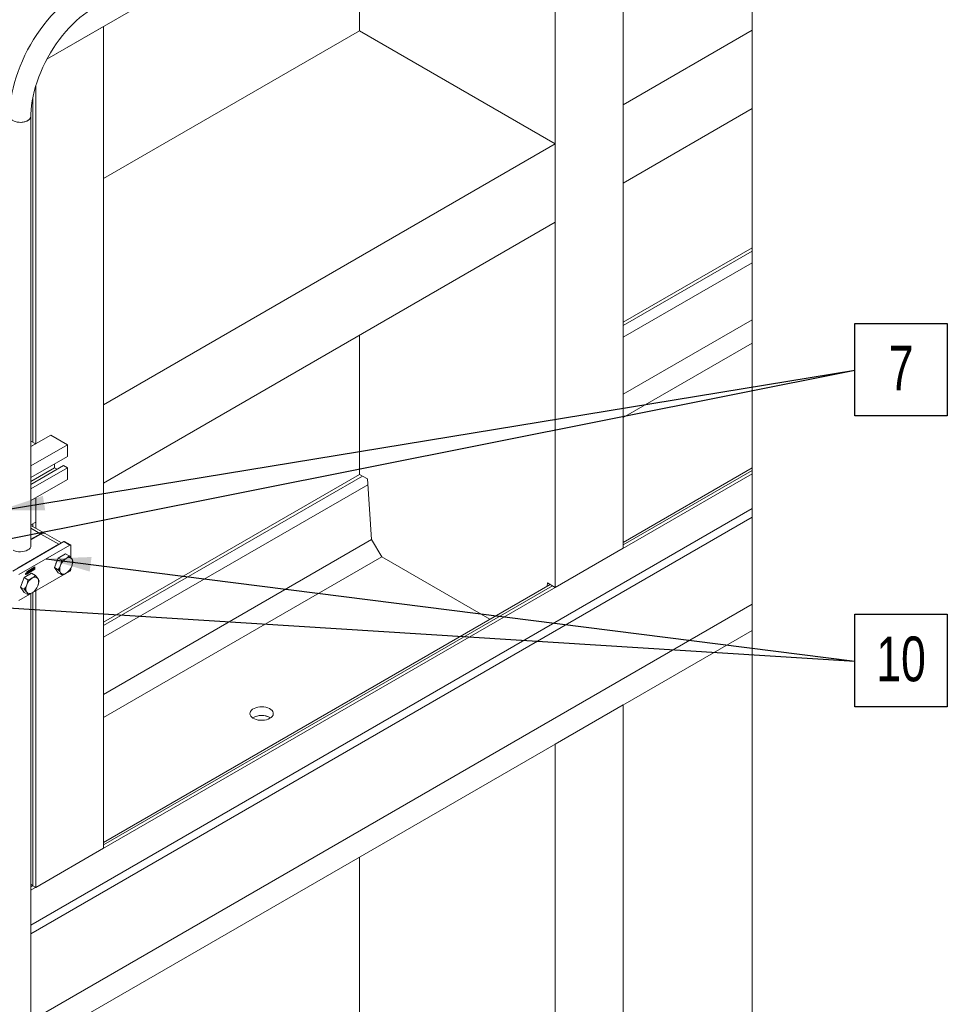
# Model space of a CAD drawing. Header units: millimetres. Extents: x 450 to 25135, y 150 to 17673.
# Tile 51 of 256: x 4358 to 6536, y 4143 to 6454. Entities that reach past the tile are written whole.
import ezdxf

# ---------------------------------------------------------------- set-up
doc = ezdxf.new("R2010")
doc.units = ezdxf.units.MM
doc.linetypes.add('SLD-Continua', pattern=[0])
doc.layers.add('COTAS', color=1, linetype='SLD-Continua')
doc.layers.add('OCULTA', color=8, linetype='SLD-Continua')
doc.styles.add('SLDTEXTSTYLE6', font='ARIALN.TTF', dxfattribs={"width": 0.87})
doc.styles.get("Standard").update_dxf_attribs({"font": 'ARIALN.TTF'})
doc.dimstyles.new('SLDDIMSTYLE0', dxfattribs={"dimtxt": 0.18, "dimasz": 105, "dimexe": 0, "dimexo": 0.0625, "dimgap": 0, "dimtad": 0, "dimtih": 1, "dimtoh": 1, "dimdec": 0, "dimrnd": 1e-09, "dimzin": 0, "dimdsep": 46, "dimtxsty": 'Standard', "dimsah": 1, "dimcen": 0.09, "dimadec": 0, "dimazin": 0, "dimtfac": 105, "dimtdec": 0, "dimtofl": 0, "dimtmove": 0, "dimatfit": 3, "dimfxl": 1, "dimfrac": 2, "dimtolj": 1, "dimtzin": 0, "dimarcsym": 0})

# ---------------------------------------------------------------- blocks, each defined once
blk = doc.blocks.new('SW_NOTE_0_36')
at = {"layer": 'COTAS', "color": 0, "ltscale": 30}
for p, q in [((0, -107.2), (0, 109.8)), ((0, 109.8), (217, 109.8)), ((217, 109.8), (217, -107.2)), ((217, -107.2), (0, -107.2))]:
    blk.add_line(p, q, dxfattribs=at)
at = {"layer": 'COTAS', "color": 0, "ltscale": 30, "insert": (108.4, 57.6), "char_height": 105, "attachment_point": 2, "style": 'SLDTEXTSTYLE6'}
blk.add_mtext('10', dxfattribs=at)
blk = doc.blocks.new('SW_NOTE_0_37')
at = {"layer": 'COTAS', "color": 0, "ltscale": 30}
for p, q in [((0, -107.2), (0, 109.8)), ((0, 109.8), (217, 109.8)), ((217, 109.8), (217, -107.2)), ((217, -107.2), (0, -107.2))]:
    blk.add_line(p, q, dxfattribs=at)
at = {"layer": 'COTAS', "color": 0, "ltscale": 30, "insert": (108.4, 57.6), "char_height": 105, "attachment_point": 2, "style": 'SLDTEXTSTYLE6'}
blk.add_mtext('7', dxfattribs=at)

msp = doc.modelspace()

# ---------------------------------------------------------------- linework, layer by layer
at = {"color": 7, "linetype": 'SLD-Continua', "lineweight": 18, "ltscale": 30}
for p, q in [((4384.3, 5219.2), (4384.3, 6227.1)), ((4384.3, 2565.4), (4384.3, 5106.6))]:
    msp.add_line(p, q, dxfattribs=at)
at = {"color": 7, "linetype": 'SLD-Continua', "lineweight": 18, "ltscale": 30, "flags": 128}
for points in [[(3070.1, 7830.7), (2695.1, 7830.7), (2695.1, 7525.3), (2695.1, 7428.9), (2695.1, 7266.5), (2695.1, 7227.8), (2695.1, 7043), (2695.1, 6932.7), (2695.1, 6903.3), (2695.1, 6692.9), (2695.1, 6662.8), (2695.1, 6652.6), (2695.1, 6346.4), (2695.1, 6160.5), (2695.1, 5956.3), (2695.1, 5955.6), (2695.1, 5897.9), (2695.1, 5841.3), (2695.1, 5783.6), (2695.1, 5779.2), (2695.1, 5692.6), (2695.1, 5640.4), (2695.1, 5553.8), (2695.1, 5508.9), (2695.1, 5456.7), (2695.1, 5370.1), (2695.1, 5364.3), (2695.1, 5007), (2695.1, 4476.4), (2695.1, 4292.6), (2695.1, 3965.9), (2695.1, 3957.9), (2695.1, 3930.5), (2695.1, 3796.7), (2695.1, 3741.9), (2695.1, 3449.2), (2695.1, 3443.3), (2695.1, 3435.3), (2695.1, 3353.6), (2695.1, 3333.2), (2695.1, 3129.1), (2695.1, 3067.8), (2695.1, 2083.8), (2695.1, 2075.8), (2695.1, 2048.4), (2695.1, 1914.6), (2695.1, 1892), (2750.9, 1892), (2928, 1892), (3246.5, 1892), (3405.6, 1892), (3490.8, 1892), (3589.8, 1892), (3688.1, 1892), (3760.7, 1892), (3786.9, 1892), (3837.4, 1892), (3868.2, 1892), (3879.4, 1892), (4179.9, 1892), (4215.2, 1892), (4383.5, 1892), (4388.6, 1892), (4395.6, 1892), (4554.7, 1892), (5155.7, 1892), (5615.3, 1892), (5774.4, 1892), (6077.4, 1892), (6077.4, 3385.2), (6077.4, 3569), (6077.4, 4099.6), (6077.4, 5020.4), (6077.4, 5081.6), (6077.4, 5285.7), (6077.4, 5306.1), (6077.4, 5387.8), (6077.4, 5395.8), (6077.4, 5401.8), (6077.4, 5694.5), (6077.4, 5749.3), (6077.4, 5883), (6077.4, 5910.4), (6077.4, 5918.5), (6077.4, 6245.2), (6077.4, 6428.9), (6077.4, 6959.6), (6077.4, 7316.9), (6077.4, 7373.8), (6077.4, 7431.5), (6077.4, 7488.1), (6077.4, 7506.3), (6077.4, 7592.9), (6077.4, 7597.8), (6077.4, 7645.1), (6077.4, 7731.7), (6077.4, 7736.1), (6077.4, 7793.9), (6077.4, 7830.7), (6043.2, 7830.7), (5943.2, 7830.7), (5941.9, 7830.7), (5588.3, 7830.7), (5266.3, 7830.7), (4735.9, 7830.7), (4718.2, 7830.7), (4524.9, 7830.7), (4419.5, 7830.7), (4368.8, 7830.7), (4301.6, 7830.7), (3886.1, 7830.7), (3695.2, 7830.7), (3391.1, 7830.7), (3316.9, 7830.7), (3211.5, 7830.7), (3175.5, 7830.7), (3070.1, 7830.7)], [(4505.9, 6524.3), (4500.4, 6521.1), (4490.1, 6514.4), (4479.9, 6507.1), (4469.9, 6499.2), (4460, 6490.8), (4450.4, 6481.8), (4440.9, 6472.4), (4431.8, 6462.4), (4422.8, 6452.1), (4414.2, 6441.3), (4406, 6430.1), (4398, 6418.6), (4390.5, 6406.8), (4383.3, 6394.8), (4376.6, 6382.5), (4370.3, 6370), (4364.4, 6357.3), (4359, 6344.6), (4354.1, 6331.7), (4349.7, 6318.8), (4345.8, 6305.9), (4342.5, 6293), (4339.7, 6280.2), (4337.5, 6267.5), (4335.9, 6254.9), (4334.8, 6242.4), (4334.3, 6230.2), (4334.3, 6227.1)], [(4384.3, 6227.1), (4384.4, 6232.2), (4384.9, 6242.3), (4385.9, 6252.6), (4387.5, 6263.3), (4389.5, 6274.2), (4392.1, 6285.3), (4395.2, 6296.6), (4398.8, 6307.9), (4402.8, 6319.3), (4407.4, 6330.7), (4412.4, 6342.1), (4417.8, 6353.4), (4423.7, 6364.5), (4429.9, 6375.5), (4436.6, 6386.2), (4443.5, 6396.6), (4450.8, 6406.7), (4458.3, 6416.5), (4466.1, 6425.8), (4474.1, 6434.7), (4482.3, 6443.1), (4490.6, 6451.1), (4499, 6458.5), (4507.5, 6465.3), (4516, 6471.5), (4524.4, 6477.1), (4530.9, 6481)], [(4384.3, 6227.1), (4384, 6224.7), (4382.7, 6222.1), (4380.7, 6219.6), (4377.8, 6217.4), (4374.3, 6215.6), (4370.2, 6214.1), (4365.8, 6213.2), (4361.1, 6212.7), (4356.3, 6212.8), (4351.7, 6213.4), (4347.3, 6214.5), (4343.4, 6216), (4340, 6217.9), (4337.4, 6220.2), (4335.5, 6222.7), (4334.5, 6225.4), (4334.3, 6227.1)], [(4341.6, 6216.9), (4345.3, 6215.2), (4349.5, 6213.9), (4354, 6213), (4358.7, 6212.7), (4363.5, 6212.9), (4368.1, 6213.6), (4372.3, 6214.8), (4376.1, 6216.4), (4379.3, 6218.5), (4381.8, 6220.8), (4383.5, 6223.4), (4384.3, 6226.1), (4384.3, 6227.1)]]:
    msp.add_lwpolyline(points, dxfattribs=at)
at = {"layer": 'COTAS', "linetype": 'SLD-Continua', "lineweight": 18, "ltscale": 30}
for p, q in [((4430.9, 5478.4), (4384.3, 5451.5)), ((4430.9, 5478.4), (4469.8, 5456)), ((4469.8, 5456), (4384.3, 5406.6)), ((4469.8, 5428.4), (4469.8, 5456)), ((4469.8, 5428.4), (4384.3, 5379.1)), ((4439.8, 5411.1), (4439.8, 5401.9)), ((4461, 5407), (4384.3, 5362.7)), ((4439.8, 5401.9), (4384.3, 5369.9)), ((4469.8, 5401.9), (4384.3, 5352.5)), ((4439.8, 5401.9), (4445.9, 5398.3)), ((4461, 5407), (4469.8, 5401.9)), ((4469.8, 5374.3), (4469.8, 5401.9)), ((4469.8, 5374.3), (4384.3, 5325)), ((4416.5, 5248.1), (4384.3, 5266.6)), ((4384.3, 5259.9), (4406.5, 5247.1)), ((4384.3, 5234.2), (4406.5, 5247.1)), ((4407.6, 5246.5), (4384.3, 5233)), ((4449.5, 5222.3), (4407.6, 5246.5)), ((4455.8, 5225.4), (4417.6, 5247.4)), ((4461.7, 5228.8), (4341.8, 5159.6)), ((4475.8, 5220.6), (4461.7, 5228.8)), ((4477.2, 5220.8), (4463, 5228.9)), ((4449.5, 5222.3), (4354, 5167.2)), ((4475.8, 5220.6), (4356, 5151.4)), ((4465.4, 5200.1), (4448, 5190.1)), ((4465.4, 5200.1), (4474.3, 5195)), ((4477.8, 5219.5), (4477.8, 5190.9)), ((4448, 5190.1), (4439.4, 5167.8)), ((4448, 5190.1), (4457, 5185)), ((4483, 5182.6), (4482, 5180.5)), ((4475.8, 5159.4), (4356, 5090.2)), ((4385.8, 5154.2), (4368.5, 5144.2)), ((4372.1, 5153.6), (4372.4, 5153.8)), ((4372.5, 5153.2), (4372.1, 5153.6)), ((4372.3, 5153.7), (4372.4, 5153.5)), ((4372.4, 5153.4), (4372.3, 5153.4)), ((4372.4, 5153.8), (4372.8, 5153.3)), ((4372.4, 5153.5), (4372.8, 5153.3)), ((4372.4, 5153.4), (4372.4, 5153.4)), ((4372.4, 5153.4), (4372.7, 5153.2)), ((4372.4, 5153.4), (4372.8, 5153.2)), ((4372.9, 5154.4), (4372.7, 5154.5)), ((4372.8, 5153.9), (4373, 5154.1)), ((4372.8, 5153.3), (4372.8, 5153.9)), ((4373.3, 5154.2), (4372.9, 5154.4)), ((4373, 5154.1), (4373, 5152.6)), ((4373.5, 5154), (4373.8, 5153.8)), ((4374.3, 5158), (4393.8, 5169.2)), ((4374.3, 5153), (4393.4, 5164)), ((4393.8, 5163.8), (4374.3, 5152.6)), ((4374.3, 5152.6), (4374.3, 5158)), ((4388.5, 5166), (4374.4, 5157.9)), ((4374.4, 5157.9), (4374.4, 5153.6)), ((4374.4, 5157.9), (4374.8, 5157.7)), ((4374.8, 5153.4), (4374.4, 5153.6)), ((4388.8, 5165.8), (4374.8, 5157.7)), ((4374.8, 5153.4), (4388.8, 5161.5)), ((4374.8, 5157.7), (4374.8, 5153.4)), ((4375.1, 5156.9), (4376.5, 5157.7)), ((4376.1, 5157.4), (4375.1, 5156.8)), ((4376.5, 5157.2), (4375.1, 5156.4)), ((4375.1, 5156.4), (4375.1, 5156.9)), ((4376.7, 5156.9), (4375.1, 5155.9)), ((4375.1, 5156), (4376.5, 5156.8)), ((4377.1, 5156.6), (4375.1, 5155.5)), ((4375.1, 5155.5), (4375.1, 5156)), ((4376.1, 5157.4), (4376.5, 5157.2)), ((4376.5, 5158.4), (4377.1, 5158.8)), ((4376.5, 5157.7), (4376.5, 5158.4)), ((4376.5, 5156.8), (4376.5, 5157.2)), ((4376.7, 5158.6), (4376.7, 5156.9)), ((4376.7, 5156.9), (4377.1, 5156.6)), ((4377.1, 5158.8), (4377.1, 5156.6)), ((4377.2, 5157.3), (4378.7, 5158.1)), ((4378.9, 5158.1), (4377.2, 5157.2)), ((4379.2, 5157.9), (4377.2, 5156.7)), ((4377.2, 5156.7), (4377.2, 5157.3)), ((4377.3, 5158.2), (4378.7, 5159)), ((4378.3, 5158.6), (4377.3, 5158.1)), ((4378.7, 5158.4), (4377.3, 5157.7)), ((4377.3, 5157.7), (4377.3, 5158.2)), ((4378.3, 5158.6), (4378.7, 5158.4)), ((4378.7, 5159.7), (4379.2, 5160)), ((4378.7, 5159), (4378.7, 5159.7)), ((4378.7, 5158.1), (4378.7, 5158.4)), ((4378.9, 5159.8), (4378.9, 5158.1)), ((4378.9, 5158.1), (4379.2, 5157.9)), ((4379.2, 5160), (4379.2, 5157.9)), ((4379.5, 5158), (4379.5, 5159.5)), ((4379.7, 5158.6), (4379.5, 5158.4)), ((4380.1, 5158.4), (4379.5, 5158)), ((4379.7, 5160), (4379.7, 5158.6)), ((4379.7, 5160), (4380.1, 5159.8)), ((4379.7, 5158.6), (4380.1, 5158.4)), ((4380.7, 5160.8), (4379.9, 5160.3)), ((4379.9, 5160.3), (4380.2, 5160.1)), ((4380, 5160.5), (4381.3, 5161.3)), ((4380.1, 5159.8), (4380.1, 5158.4)), ((4381.1, 5160.6), (4380.2, 5160.1)), ((4380.7, 5160.8), (4381.1, 5160.6)), ((4381.2, 5160.6), (4380.9, 5160.8)), ((4381.3, 5159.1), (4381.3, 5160.5)), ((4381.5, 5159.6), (4381.3, 5159.5)), ((4381.9, 5159.4), (4381.3, 5159.1)), ((4381.5, 5161.1), (4381.5, 5159.6)), ((4381.5, 5161.1), (4381.9, 5160.9)), ((4381.5, 5159.6), (4381.9, 5159.4)), ((4381.8, 5161.5), (4382.5, 5161.9)), ((4382.8, 5160), (4381.8, 5161.5)), ((4381.9, 5160.9), (4381.9, 5159.4)), ((4382.3, 5161.8), (4382.6, 5161.6)), ((4382.5, 5161.9), (4382.6, 5161.6)), ((4383.3, 5161.9), (4382.5, 5161.5)), ((4382.5, 5161.5), (4382.9, 5160.9)), ((4382.5, 5161.5), (4382.8, 5161.3)), ((4382.6, 5161.6), (4383.8, 5162.3)), ((4383.3, 5160.7), (4382.6, 5160.3)), ((4383.6, 5161.7), (4382.8, 5161.3)), ((4382.8, 5161.3), (4383.2, 5160.7)), ((4383.7, 5160.5), (4382.8, 5160)), ((4382.9, 5160.9), (4383.2, 5160.7)), ((4383.2, 5160.7), (4383.6, 5161.7)), ((4384.1, 5162.8), (4383.3, 5160.7)), ((4383.3, 5161.9), (4383.6, 5161.7)), ((4383.3, 5160.7), (4383.7, 5160.5)), ((4384.6, 5163.1), (4383.7, 5160.5)), ((4383.8, 5162.3), (4384, 5162.8)), ((4384, 5162.8), (4384.6, 5163.1)), ((4385.9, 5162.2), (4384.1, 5161.1)), ((4386.3, 5162), (4384.1, 5160.7)), ((4384.1, 5161.2), (4384.9, 5161.7)), ((4384.1, 5160.7), (4384.1, 5161.2)), ((4384.9, 5163.3), (4385.5, 5163.6)), ((4384.9, 5161.7), (4384.9, 5163.3)), ((4385.1, 5163.4), (4385.1, 5162.2)), ((4385.1, 5162.2), (4385.5, 5162)), ((4385.5, 5163.6), (4385.5, 5162)), ((4385.5, 5162), (4386.3, 5162.5)), ((4385.8, 5154.2), (4394.8, 5149.1)), ((4385.9, 5162.3), (4385.9, 5162.2)), ((4385.9, 5162.2), (4386.3, 5162)), ((4386.3, 5162.5), (4386.3, 5162)), ((4386.4, 5162.7), (4386.9, 5163)), ((4386.5, 5164.1), (4386.9, 5163.9)), ((4386.9, 5163.8), (4386.5, 5164)), ((4386.5, 5163.9), (4386.9, 5163.7)), ((4386.6, 5164.2), (4386.9, 5164)), ((4387.6, 5164), (4386.6, 5163.4)), ((4386.6, 5163.4), (4387, 5163.2)), ((4387.7, 5163.2), (4386.6, 5162.6)), ((4386.6, 5162.6), (4387, 5162.4)), ((4387.6, 5164.8), (4386.7, 5164.2)), ((4386.7, 5164.2), (4387.1, 5164)), ((4386.8, 5163), (4386.9, 5162.9)), ((4386.8, 5163), (4386.9, 5162.9)), ((4387, 5164.5), (4388.1, 5165.2)), ((4388, 5163.8), (4387, 5163.2)), ((4388.1, 5163), (4387, 5162.4)), ((4388, 5164.6), (4387.1, 5164)), ((4387.1, 5163.8), (4388.1, 5164.3)), ((4387.1, 5163), (4388, 5163.5)), ((4387.6, 5164.8), (4388, 5164.6)), ((4387.6, 5164), (4388, 5163.8)), ((4387.7, 5164.8), (4388.1, 5164.6)), ((4387.7, 5164), (4388.1, 5163.8)), ((4387.7, 5163.2), (4388.1, 5163)), ((4388.2, 5164.6), (4387.8, 5164.8)), ((4387.8, 5164.8), (4388.2, 5164.6)), ((4388.2, 5163.8), (4387.8, 5164)), ((4387.8, 5164), (4388.1, 5163.8)), ((4388.3, 5165), (4387.9, 5164.8)), ((4388.6, 5164.8), (4388.2, 5164.6)), ((4388.2, 5164.6), (4388.2, 5164.6)), ((4388.2, 5163.8), (4388.2, 5163.8)), ((4388.3, 5165.1), (4388.6, 5164.8)), ((4388.3, 5165), (4388.6, 5164.8)), ((4388.3, 5164.2), (4388.7, 5164)), ((4388.8, 5165.8), (4388.5, 5166)), ((4388.8, 5161.5), (4388.8, 5165.8)), ((4393, 5168.6), (4388.9, 5166.3)), ((4388.9, 5166.3), (4388.9, 5164.4)), ((4388.9, 5166.3), (4389.3, 5166.1)), ((4390.2, 5164.6), (4388.9, 5163.9)), ((4388.9, 5164.4), (4389.3, 5164.2)), ((4388.9, 5163.9), (4388.9, 5163.4)), ((4388.9, 5163.9), (4389.3, 5163.7)), ((4390.8, 5163.6), (4388.9, 5162.5)), ((4388.9, 5163.4), (4389.3, 5163.2)), ((4388.9, 5162.5), (4388.9, 5161.9)), ((4388.9, 5162.5), (4389.3, 5162.3)), ((4388.9, 5161.9), (4389.3, 5161.7)), ((4393.4, 5168.4), (4389.3, 5166.1)), ((4389.3, 5166.1), (4389.3, 5164.2)), ((4389.3, 5164.2), (4390.6, 5164.9)), ((4390.6, 5164.4), (4389.3, 5163.7)), ((4392.9, 5164.3), (4389.3, 5162.3)), ((4389.3, 5161.7), (4393.4, 5164.1)), ((4389.3, 5163.2), (4390.3, 5163.8)), ((4389.3, 5163.7), (4389.3, 5163.2)), ((4389.3, 5162.3), (4389.3, 5161.7)), ((4389.7, 5165.8), (4393.4, 5167.9)), ((4389.7, 5164.9), (4389.7, 5165.8)), ((4390, 5165.5), (4389.7, 5165.3)), ((4390.3, 5165.3), (4389.7, 5164.9)), ((4390, 5165.5), (4390.3, 5165.3)), ((4390.2, 5164.6), (4390.6, 5164.4)), ((4390.3, 5163.7), (4390.5, 5163.6)), ((4391.6, 5166.1), (4391.7, 5166)), ((4393, 5166.2), (4391.7, 5165.5)), ((4391.7, 5166), (4392, 5165.8)), ((4391.7, 5165.5), (4392, 5165.3)), ((4392.2, 5166.6), (4391.8, 5166.8)), ((4392.6, 5164.5), (4391.8, 5164.1)), ((4393, 5167.2), (4392, 5166.7)), ((4392, 5165.8), (4393.4, 5166.5)), ((4393.4, 5166), (4392, 5165.3)), ((4393.4, 5167), (4392.3, 5166.4)), ((4392.3, 5164.9), (4392.9, 5165.3)), ((4392.6, 5165.1), (4392.6, 5164.5)), ((4392.6, 5164.5), (4392.9, 5164.3)), ((4392.9, 5165.3), (4392.9, 5164.3)), ((4393, 5168.6), (4393.4, 5168.4)), ((4393, 5167.2), (4393.4, 5167)), ((4393, 5166.2), (4393.4, 5166)), ((4393.4, 5169), (4393.4, 5164)), ((4393.4, 5167.9), (4393.4, 5168.4)), ((4393.4, 5166.5), (4393.4, 5167)), ((4393.4, 5164.1), (4393.4, 5166)), ((4393.4, 5164), (4393.8, 5163.8)), ((4393.8, 5169.2), (4393.8, 5163.8)), ((4439.4, 5167.8), (4448.3, 5162.6)), ((4439.4, 5167.8), (4448, 5155.4)), ((4448, 5155.4), (4457, 5150.3)), ((4451.9, 5163.2), (4448.3, 5162.6)), ((4477.8, 5165.9), (4477.8, 5162.8)), ((4368.5, 5144.2), (4359.8, 5121.8)), ((4368.5, 5144.2), (4377.4, 5139)), ((4371.5, 5152.7), (4371.7, 5152.6)), ((4371.5, 5152.4), (4371.6, 5152.2)), ((4371.6, 5152.2), (4372, 5152)), ((4372.2, 5152.9), (4372.4, 5152.8)), ((4372.2, 5152.9), (4372.4, 5152.7)), ((4372.2, 5152.8), (4372.5, 5152.6)), ((4372.2, 5152.8), (4372.4, 5152.7)), ((4372.4, 5152.7), (4372.2, 5152.6)), ((4372.2, 5152.6), (4372.2, 5152.6)), ((4372.2, 5152.6), (4372.6, 5152.4)), ((4372.2, 5152.5), (4372.4, 5152.3)), ((4372.3, 5153.1), (4372.5, 5153)), ((4372.6, 5152.6), (4372.7, 5152.7)), ((4373, 5152.6), (4372.6, 5152.4)), ((4372.6, 5152.6), (4372.6, 5152.6)), ((4372.7, 5153.3), (4372.7, 5153.3)), ((4372.8, 5153.2), (4372.7, 5153.2)), ((4372.7, 5152.7), (4372.8, 5152.7)), ((4372.8, 5152.7), (4372.8, 5153.2)), ((4372.8, 5152.8), (4373, 5152.6)), ((4403.4, 5136.7), (4402.5, 5134.6)), ((4359.8, 5121.8), (4368.7, 5116.7)), ((4359.8, 5121.8), (4368.5, 5109.5)), ((4368.5, 5109.5), (4377.4, 5104.3)), ((4372.4, 5117.3), (4368.7, 5116.7))]:
    msp.add_line(p, q, dxfattribs=at)
at = {"layer": 'COTAS', "linetype": 'SLD-Continua', "lineweight": 18, "ltscale": 30, "flags": 128}
for points in [[(4449.5, 5222.3), (4452.2, 5223.5), (4453, 5223.8)], [(4384.3, 5219.2), (4384.3, 5219), (4383.8, 5216.2), (4382.3, 5213.6), (4380.1, 5211.1), (4377, 5209), (4373.3, 5207.2), (4369.1, 5205.9), (4364.5, 5205.1), (4359.7, 5204.8), (4354.9, 5205), (4350.3, 5205.8), (4346, 5207), (4342.2, 5208.7)], [(4457, 5185), (4455.5, 5177.9), (4454, 5173)], [(4467, 5189.2), (4461.9, 5186.7), (4457, 5185)], [(4474.3, 5195), (4470.4, 5191.5), (4467, 5189.2)], [(4480, 5188), (4477.2, 5191.6), (4474.3, 5195)], [(4483, 5182.6), (4481.6, 5185.6), (4480, 5188)], [(4480, 5170.7), (4481.9, 5177), (4483, 5182.6)], [(4371.5, 5152.4), (4371.6, 5153), (4371.8, 5153.6), (4372.2, 5154.1), (4372.6, 5154.5), (4373.1, 5154.6), (4373.5, 5154.6), (4373.7, 5154.3), (4373.8, 5153.8)], [(4373.8, 5153.8), (4373.7, 5153.2), (4373.5, 5152.6), (4373.1, 5152.1), (4372.6, 5151.8), (4372.2, 5151.6), (4371.8, 5151.7), (4371.6, 5152), (4371.5, 5152.4)], [(4373.5, 5153.6), (4373.5, 5154), (4373.3, 5154.2), (4373, 5154.3), (4372.6, 5154.2), (4372.3, 5153.9), (4372, 5153.5), (4371.8, 5153), (4371.7, 5152.6)], [(4371.7, 5152.6), (4371.8, 5152.2), (4372, 5152), (4372.3, 5152), (4372.6, 5152.1), (4373, 5152.4), (4373.3, 5152.8), (4373.5, 5153.2), (4373.5, 5153.6)], [(4373.3, 5154.6), (4373.4, 5154.5), (4373.5, 5154)], [(4381.5, 5161.1), (4381.5, 5161.3), (4381.5, 5161.3)], [(4386.4, 5163.4), (4386.5, 5163.4), (4386.6, 5163.4)], [(4386.4, 5162.5), (4386.5, 5162.5), (4386.6, 5162.6)], [(4388.3, 5165.1), (4388.3, 5165.2), (4388.3, 5165.3)], [(4388.3, 5165), (4388.3, 5165), (4388.3, 5165), (4388.3, 5165), (4388.3, 5165), (4388.3, 5165), (4388.3, 5165), (4388.3, 5165), (4388.3, 5165.1)], [(4388.3, 5164.2), (4388.3, 5164.3), (4388.3, 5164.4)], [(4392.3, 5166.4), (4392.1, 5166.6), (4391.9, 5166.6), (4391.6, 5166.6), (4391.3, 5166.5), (4391, 5166.3), (4390.8, 5166), (4390.5, 5165.6), (4390.3, 5165.3)], [(4390.3, 5163.8), (4390.5, 5163.6), (4390.8, 5163.6), (4391, 5163.6), (4391.3, 5163.7), (4391.6, 5163.9), (4391.9, 5164.2), (4392.1, 5164.5), (4392.3, 5164.9)], [(4390.6, 5164.9), (4390.7, 5165.2), (4390.9, 5165.5), (4391.1, 5165.8), (4391.3, 5166), (4391.6, 5166.1), (4391.8, 5166), (4391.9, 5165.9), (4392, 5165.8)], [(4392, 5165.3), (4391.9, 5164.9), (4391.8, 5164.7), (4391.6, 5164.4), (4391.3, 5164.2), (4391.1, 5164.1), (4390.9, 5164.1), (4390.7, 5164.2), (4390.6, 5164.4)], [(4454, 5173), (4451.2, 5167.2), (4448.3, 5162.6)], [(4448.3, 5162.6), (4451.9, 5158.4), (4454, 5155.7)], [(4454, 5155.7), (4455.9, 5152.6), (4457, 5150.3)], [(4457, 5150.3), (4463, 5152.5), (4467, 5154.5)], [(4467, 5154.5), (4471.3, 5157.4), (4474.3, 5160.3)], [(4474.3, 5160.3), (4477.9, 5166.1), (4480, 5170.7)], [(4372.2, 5152), (4371.8, 5151.8), (4371.7, 5151.8)], [(4377.4, 5139), (4376, 5132), (4374.4, 5127.1)], [(4387.4, 5143.3), (4382.3, 5140.8), (4377.4, 5139)], [(4394.8, 5149.1), (4390.8, 5145.5), (4387.4, 5143.3)], [(4400.4, 5142.1), (4397.7, 5145.7), (4394.8, 5149.1)], [(4403.4, 5136.7), (4402, 5139.6), (4400.4, 5142.1)], [(4400.4, 5124.8), (4402.4, 5131), (4403.4, 5136.7)], [(4374.4, 5127.1), (4371.7, 5121.3), (4368.7, 5116.7)], [(4368.7, 5116.7), (4372.3, 5112.5), (4374.4, 5109.7)], [(4374.4, 5109.7), (4376.3, 5106.6), (4377.4, 5104.3)], [(4377.4, 5104.3), (4383.5, 5106.6), (4387.4, 5108.6)], [(4387.4, 5108.6), (4391.7, 5111.5), (4394.8, 5114.4)], [(4394.8, 5114.4), (4398.3, 5120.2), (4400.4, 5124.8)]]:
    msp.add_lwpolyline(points, dxfattribs=at)
at = {"layer": 'COTAS', "linetype": 'SLD-Continua', "lineweight": 18, "ltscale": 900}
for centre, radius, start, end in [((4412.3, 5239.6), 9.4, 59.4878, 127.6916), ((4413.4, 5238.3), 10.1, 65.6933, 125.6177), ((4462.5, 5227.7), 1.38, 65.6915, 125.6116), ((4476.6, 5219.7), 1.2, 350.7902, 129.206), ((4473, 5168.1), 31.4, 152.7274, 165.4637), ((4484.6, 5161.7), 32.6, 122.636, 159.7747), ((4472.9, 5182), 9.34, 40.5334, 129.2481), ((4469, 5181.1), 13, 357.6513, 32.347), ((4454.3, 5181.1), 27.7, 337.9803, 358.8899), ((4380.7, 5159.5), 1.23, 122.6024, 177.4061), ((4380.1, 5160), 0.393, 122.5316, 177.4643), ((4380.4, 5159.8), 0.395, 122.7222, 177.2737), ((4380.8, 5160.7), 0.129, 65.6009, 125.6883), ((4381.1, 5160.5), 0.112, 350.7663, 129.1672), ((4381.5, 5161), 0.349, 350.7658, 129.203), ((4387.7, 5163.5), 1.25, 122.617, 177.3811), ((4386.8, 5163.5), 0.353, 170.5008, 307.1386), ((4386.8, 5162.7), 0.395, 176.0248, 180.9604), ((4386.8, 5162.6), 0.355, 170.7869, 309.2001), ((4386.6, 5164), 0.0485, 179.1701, 237.8212), ((4387, 5163.8), 0.529, 120.5988, 134.0768), ((4387.2, 5163.7), 0.383, 135.03, 153.5073), ((4387.3, 5163.6), 0.533, 120.6213, 135.8291), ((4387, 5163.8), 0.158, 153.3533, 178.0845), ((4386.9, 5164), 0.306, 276.8853, 297.2389), ((4386.9, 5163.8), 0.0549, 174.0887, 238.5194), ((4386.9, 5163.8), 0.108, 243.3322, 277.2968), ((4386.9, 5163), 0.0636, 176.6099, 218.4789), ((4386.9, 5163.1), 0.181, 268.9354, 290.1581), ((4386.9, 5163), 0.0649, 221.1398, 273.7119), ((4386.9, 5163.3), 0.38, 288.6382, 300.3589), ((4387.8, 5164.5), 0.368, 106.7015, 120.5792), ((4387.9, 5163.6), 0.442, 110.9209, 119.0303), ((4387.8, 5164.7), 0.154, 79.7928, 107.7895), ((4387.8, 5163.8), 0.236, 93.3074, 110.2291), ((4387.1, 5164.2), 1.16, 301.842, 329.1541), ((4387.8, 5164.8), 0.063, 60.9882, 78.1127), ((4387.8, 5163.9), 0.0867, 60.9906, 93.3382), ((4388.2, 5164.2), 0.389, 107.0809, 120.1999), ((4388.2, 5163.3), 0.495, 111.2383, 118.4648), ((4387.7, 5164), 0.514, 300.5814, 312.2428), ((4388.3, 5164.9), 0.355, 350.7945, 129.1925), ((4388.1, 5164.5), 0.16, 80.3333, 107.249), ((4388.3, 5164), 0.355, 350.8792, 129.5355), ((4387.4, 5164), 1.25, 302.617, 357.3811), ((4388.1, 5163.6), 0.228, 93.0046, 110.532), ((4388.1, 5163.7), 0.0827, 54.2756, 94.1249), ((4387.8, 5163.9), 0.43, 311.187, 326.8522), ((4388.1, 5164.6), 0.0591, 35.0497, 78.5431), ((4388.1, 5164.6), 0.0716, 0.6732, 28.9382), ((4387.2, 5164.2), 1.11, 335.1478, 358.4976), ((4388, 5163.8), 0.166, 324.1656, 357.6084), ((4388.1, 5163.8), 0.0566, 354.3929, 51.2128), ((4388.1, 5164.8), 0.508, 357.1696, 0.5503), ((4392.6, 5164.4), 2.83, 137.5952, 156.8922), ((4390.3, 5165.6), 1.35, 282.4954, 352.1975), ((4391.5, 5166.2), 0.628, 60.8179, 94.9926), ((4479.6, 5162.6), 27.7, 157.9777, 178.8926), ((4465, 5162.6), 13, 177.6472, 212.3511), ((4461.1, 5161.7), 9.34, 220.5333, 309.247), ((4449.4, 5182), 32.6, 302.6401, 339.7712), ((4473.5, 5163), 4.23, 302.6063, 357.3932), ((4393.5, 5122.2), 31.5, 152.7403, 165.4508), ((4373, 5152.6), 0.842, 129.8695, 159.3699), ((4372.9, 5152.6), 0.693, 158.2028, 179.0303), ((4366.6, 5152.8), 5.54, 357.7125, 358.0453), ((4372.4, 5152.5), 0.264, 174.9373, 230.8706), ((4371.9, 5153.2), 0.674, 292.0656, 299.9046), ((4372.4, 5152.5), 0.21, 237.0211, 285.5166), ((4372.8, 5152.7), 0.389, 145.1551, 176.2106), ((4372.8, 5152.7), 0.343, 176.5577, 180.6649), ((4372.7, 5152.7), 0.303, 179.2696, 192.7484), ((4372.5, 5152.7), 0.078, 186.5221, 269.7729), ((4372.3, 5153), 0.673, 284.1453, 299.8203), ((4373.1, 5152.5), 0.748, 119.8032, 143.3477), ((4372.5, 5152.9), 0.315, 274.6888, 296.6342), ((4405, 5115.8), 32.6, 122.638, 159.7733), ((4393.3, 5136), 9.34, 40.5331, 129.2471), ((4389.4, 5135.1), 13, 357.6472, 32.3511), ((4374.8, 5135.1), 27.7, 337.9777, 358.8926), ((4400.1, 5116.7), 27.7, 157.9774, 178.8928), ((4385.4, 5116.7), 13, 177.6472, 212.3511), ((4381.5, 5115.8), 9.34, 220.5322, 309.2493), ((4369.8, 5136), 32.6, 302.6381, 339.7727)]:
    msp.add_arc(centre, radius, start, end, dxfattribs=at)
at = {"layer": 'OCULTA', "linetype": 'SLD-Continua', "lineweight": 18, "ltscale": 30}
for p, q in [((5774.4, 5212.9), (5774.4, 7142)), ((5774.4, 5212.9), (5774.4, 7142)), ((5774.4, 5212.9), (5774.4, 7142)), ((5615.3, 5121.1), (5615.3, 7050.1)), ((5615.3, 5121.1), (5615.3, 7050.1)), ((5615.3, 5121.1), (5615.3, 7050.1)), ((5261.8, 6846), (4421.9, 6361.2)), ((5261.8, 6846), (4421.9, 6361.2)), ((5261.8, 6846), (4421.9, 6361.2)), ((5155.7, 6427.5), (5155.7, 6784.8)), ((5155.7, 6427.5), (5155.7, 6784.8)), ((5155.7, 6427.5), (5155.7, 6784.8)), ((4554.7, 6437.8), (4421.9, 6361.2)), ((4554.7, 6437.8), (4421.9, 6361.2)), ((4554.7, 6437.8), (4421.9, 6361.2)), ((4554.7, 4508.8), (4554.7, 6437.8)), ((4554.7, 4508.8), (4554.7, 6437.8)), ((4554.7, 4508.8), (4554.7, 6437.8)), ((5155.7, 6427.5), (4554.7, 6080.5)), ((5155.7, 6427.5), (4554.7, 6080.5)), ((5155.7, 6427.5), (4554.7, 6080.5)), ((5615.3, 6162.2), (5155.7, 6427.5)), ((5615.3, 6162.2), (5155.7, 6427.5)), ((5615.3, 6162.2), (5155.7, 6427.5)), ((6077.4, 6428.9), (5774.4, 6254)), ((6077.4, 6428.9), (5774.4, 6254)), ((6077.4, 6428.9), (5774.4, 6254)), ((4395.6, 5458), (4395.6, 6297.8)), ((4395.6, 5458), (4395.6, 6297.8)), ((4395.6, 5458), (4395.6, 6297.8)), ((4388.6, 5462), (4388.6, 6269.3)), ((4388.6, 5462), (4388.6, 6269.3)), ((4388.6, 5462), (4388.6, 6269.3)), ((5774.4, 6070.3), (5774.4, 6254)), ((5774.4, 6070.3), (5774.4, 6254)), ((5774.4, 6070.3), (5774.4, 6254)), ((6077.4, 6245.2), (5774.4, 6070.3)), ((6077.4, 6245.2), (5774.4, 6070.3)), ((6077.4, 6245.2), (5774.4, 6070.3)), ((5615.3, 6162.2), (4554.7, 5549.9)), ((5615.3, 6162.2), (4554.7, 5549.9)), ((5615.3, 6162.2), (4554.7, 5549.9)), ((5615.3, 5978.4), (5615.3, 6162.2)), ((5615.3, 5978.4), (5615.3, 6162.2)), ((5615.3, 5978.4), (5615.3, 6162.2)), ((5615.3, 5978.4), (4554.7, 5366.1)), ((5615.3, 5978.4), (4554.7, 5366.1)), ((5615.3, 5978.4), (4554.7, 5366.1)), ((5774.4, 5743.6), (6077.4, 5918.5)), ((5774.4, 5743.6), (6077.4, 5918.5)), ((5774.4, 5743.6), (6077.4, 5918.5)), ((5774.4, 5735.5), (6077.4, 5910.4)), ((5774.4, 5735.5), (6077.4, 5910.4)), ((5774.4, 5735.5), (6077.4, 5910.4)), ((5774.4, 5708.2), (6077.4, 5883)), ((5774.4, 5708.2), (6077.4, 5883)), ((5774.4, 5708.2), (6077.4, 5883)), ((5774.4, 5574.4), (6077.4, 5749.3)), ((5774.4, 5574.4), (6077.4, 5749.3)), ((5774.4, 5574.4), (6077.4, 5749.3)), ((5155.7, 5386.4), (5155.7, 5713.1)), ((5155.7, 5386.4), (5155.7, 5713.1)), ((5155.7, 5386.4), (5155.7, 5713.1)), ((5774.4, 5519.6), (6077.4, 5694.5)), ((5774.4, 5519.6), (6077.4, 5694.5)), ((5774.4, 5519.6), (6077.4, 5694.5)), ((4554.7, 5366.1), (4554.7, 5549.9)), ((4554.7, 5366.1), (4554.7, 5549.9)), ((4554.7, 5366.1), (4554.7, 5549.9)), ((4384.3, 5464.5), (4395.6, 5458)), ((4384.3, 5464.5), (4395.6, 5458)), ((4384.3, 5464.5), (4395.6, 5458)), ((4395.6, 5458), (4384.3, 5451.5)), ((4395.6, 5458), (4384.3, 5451.5)), ((4395.6, 5458), (4384.3, 5451.5)), ((4384.3, 4410.4), (6077.4, 5387.8)), ((4384.3, 4410.4), (6077.4, 5387.8)), ((4384.3, 4410.4), (6077.4, 5387.8)), ((4554.7, 5039.4), (5155.7, 5386.4)), ((4554.7, 5039.4), (5155.7, 5386.4)), ((4554.7, 5039.4), (5155.7, 5386.4)), ((5155.7, 5386.4), (5174.1, 5375.8)), ((5155.7, 5386.4), (5174.1, 5375.8)), ((5155.7, 5386.4), (5174.1, 5375.8)), ((6077.4, 5401.8), (5774.4, 5226.9)), ((6077.4, 5401.8), (5774.4, 5226.9)), ((6077.4, 5401.8), (5774.4, 5226.9)), ((5774.4, 5221), (6077.4, 5395.8)), ((5774.4, 5221), (6077.4, 5395.8)), ((5774.4, 5221), (6077.4, 5395.8)), ((4554.7, 5031.4), (5162.7, 5382.4)), ((4554.7, 5031.4), (5162.7, 5382.4)), ((4554.7, 5031.4), (5162.7, 5382.4)), ((4554.7, 5004), (5175, 5362.1)), ((4554.7, 5004), (5175, 5362.1)), ((4554.7, 5004), (5175, 5362.1)), ((5174.1, 5375.8), (5183.6, 5233.3)), ((5174.1, 5375.8), (5183.6, 5233.3)), ((5174.1, 5375.8), (5183.6, 5233.3)), ((4395.6, 5274.3), (4395.6, 5331.4)), ((4395.6, 5274.3), (4395.6, 5331.4)), ((4395.6, 5274.3), (4395.6, 5331.4)), ((4395.6, 5260.2), (4395.6, 5331.4)), ((4395.6, 5260.2), (4395.6, 5331.4)), ((4395.6, 5260.2), (4395.6, 5331.4)), ((6077.4, 5306.1), (4384.3, 4328.8)), ((6077.4, 5285.7), (4384.3, 4308.4)), ((4395.6, 5274.3), (4384.3, 5267.8)), ((4395.6, 5274.3), (4384.3, 5267.8)), ((4395.6, 5274.3), (4384.3, 5267.8)), ((4388.6, 5264.2), (4388.6, 5270.3)), ((4388.6, 5264.2), (4388.6, 5270.3)), ((4388.6, 5264.2), (4388.6, 5270.3)), ((4554.7, 4870.2), (5183.6, 5233.3)), ((4554.7, 4870.2), (5183.6, 5233.3)), ((4554.7, 4870.2), (5183.6, 5233.3)), ((5208.2, 5192.8), (5183.6, 5233.3)), ((5208.2, 5192.8), (5183.6, 5233.3)), ((5208.2, 5192.8), (5183.6, 5233.3)), ((5615.3, 5121.1), (5774.4, 5212.9)), ((5615.3, 5121.1), (5774.4, 5212.9)), ((5615.3, 5121.1), (5774.4, 5212.9)), ((4554.7, 4815.5), (5208.2, 5192.8)), ((4554.7, 4815.5), (5208.2, 5192.8)), ((4554.7, 4815.5), (5208.2, 5192.8)), ((5208.2, 5192.8), (5461.8, 5046.4)), ((5208.2, 5192.8), (5461.8, 5046.4)), ((5208.2, 5192.8), (5461.8, 5046.4)), ((5596.4, 5124.1), (5596.9, 5131.7)), ((5596.4, 5124.1), (5596.9, 5131.7)), ((5596.4, 5124.1), (5596.9, 5131.7)), ((5596.9, 5131.7), (5615.3, 5121.1)), ((5596.9, 5131.7), (5615.3, 5121.1)), ((5596.9, 5131.7), (5615.3, 5121.1)), ((4388.6, 4420.9), (4388.6, 5109)), ((4388.6, 4420.9), (4388.6, 5109)), ((4388.6, 4420.9), (4388.6, 5109)), ((4395.6, 4416.9), (4395.6, 5113.1)), ((4395.6, 4416.9), (4395.6, 5113.1)), ((4395.6, 4416.9), (4395.6, 5113.1)), ((5603.2, 5128), (4554.7, 4522.7)), ((5603.2, 5128), (4554.7, 4522.7)), ((5603.2, 5128), (4554.7, 4522.7)), ((4554.7, 4516.8), (5608.4, 5125.1)), ((4554.7, 4516.8), (5608.4, 5125.1)), ((4554.7, 4516.8), (5608.4, 5125.1)), ((6077.4, 5081.6), (4384.3, 4104.2)), ((6077.4, 5020.4), (4384.3, 4043)), ((6077.4, 5020.4), (4384.3, 4043)), ((6077.4, 5020.4), (4384.3, 4043)), ((6077.4, 5020.4), (4384.3, 4043)), ((6077.4, 5020.4), (4384.3, 4043)), ((5774.4, 4845.5), (5615.3, 4753.6)), ((5774.4, 4845.5), (5615.3, 4753.6)), ((5774.4, 4845.5), (5615.3, 4753.6)), ((5774.4, 4845.5), (5615.3, 4753.6)), ((5774.4, 4845.5), (5615.3, 4753.6)), ((5774.4, 1892), (5774.4, 4845.5)), ((5774.4, 1892), (5774.4, 4845.5)), ((5774.4, 1892), (5774.4, 4845.5)), ((5774.4, 1892), (5774.4, 4845.5)), ((5774.4, 1892), (5774.4, 4845.5)), ((4945.3, 4815.9), (4947, 4814.9)), ((5615.3, 1892), (5615.3, 4753.6)), ((5615.3, 1892), (5615.3, 4753.6)), ((5615.3, 1892), (5615.3, 4753.6)), ((5615.3, 1892), (5615.3, 4753.6)), ((5615.3, 1892), (5615.3, 4753.6)), ((4395.6, 4416.9), (4554.7, 4508.8)), ((4395.6, 4416.9), (4554.7, 4508.8)), ((4395.6, 4416.9), (4554.7, 4508.8)), ((5155.7, 3567.6), (5155.7, 4488.3)), ((5155.7, 3567.6), (5155.7, 4488.3)), ((5155.7, 3567.6), (5155.7, 4488.3)), ((5155.7, 3567.6), (5155.7, 4488.3)), ((5155.7, 3567.6), (5155.7, 4488.3)), ((4384.6, 4424.5), (4384.3, 4424.4)), ((4384.6, 4424.5), (4384.3, 4424.4)), ((4384.6, 4424.5), (4384.3, 4424.4)), ((4384.3, 4418.5), (4388.6, 4420.9)), ((4384.3, 4418.5), (4388.6, 4420.9)), ((4384.3, 4418.5), (4388.6, 4420.9)), ((4395.6, 4416.9), (4388.6, 4420.9)), ((4395.6, 4416.9), (4388.6, 4420.9)), ((4395.6, 4416.9), (4388.6, 4420.9))]:
    msp.add_line(p, q, dxfattribs=at)
at = {"layer": 'OCULTA', "linetype": 'SLD-Continua', "lineweight": 18, "ltscale": 30, "flags": 128}
msp.add_lwpolyline([(4948.5, 4816.1), (4945.3, 4813.9), (4941.5, 4812), (4937.3, 4810.6), (4932.6, 4809.7), (4927.7, 4809.3), (4922.8, 4809.3), (4918, 4809.9), (4913.4, 4810.9), (4909.2, 4812.5), (4905.6, 4814.4), (4902.6, 4816.6), (4900.4, 4819.2), (4898.9, 4821.9), (4898.4, 4824.7), (4898.7, 4827.6), (4899.9, 4830.3), (4902, 4832.9), (4904.8, 4835.3), (4908.3, 4837.3), (4912.3, 4838.9), (4916.8, 4840.1), (4921.6, 4840.8), (4926.5, 4841), (4931.4, 4840.6), (4936.1, 4839.8), (4940.5, 4838.5), (4944.4, 4836.8), (4947.8, 4834.7), (4950.4, 4832.3), (4952.2, 4829.7), (4953.2, 4826.9), (4953.3, 4824), (4952.6, 4821.2), (4950.9, 4818.5), (4948.5, 4816.1)], dxfattribs=at)
msp.add_lwpolyline([(4948.5, 4816.1), (4945.3, 4813.9), (4941.5, 4812), (4937.3, 4810.6), (4932.6, 4809.7), (4927.7, 4809.3), (4922.8, 4809.3), (4918, 4809.9), (4913.4, 4810.9), (4909.2, 4812.5), (4905.6, 4814.4), (4902.6, 4816.6), (4900.4, 4819.2), (4898.9, 4821.9), (4898.4, 4824.7), (4898.7, 4827.6), (4899.9, 4830.3), (4902, 4832.9), (4904.8, 4835.3), (4908.3, 4837.3), (4912.3, 4838.9), (4916.8, 4840.1), (4921.6, 4840.8), (4926.5, 4841), (4931.4, 4840.6), (4936.1, 4839.8), (4940.5, 4838.5), (4944.4, 4836.8), (4947.8, 4834.7), (4950.4, 4832.3), (4952.2, 4829.7), (4953.2, 4826.9), (4953.3, 4824), (4952.6, 4821.2), (4950.9, 4818.5), (4948.5, 4816.1)], dxfattribs=at)
msp.add_lwpolyline([(4948.5, 4816.1), (4945.3, 4813.9), (4941.5, 4812), (4937.3, 4810.6), (4932.6, 4809.7), (4927.7, 4809.3), (4922.8, 4809.3), (4918, 4809.9), (4913.4, 4810.9), (4909.2, 4812.5), (4905.6, 4814.4), (4902.6, 4816.6), (4900.4, 4819.2), (4898.9, 4821.9), (4898.4, 4824.7), (4898.7, 4827.6), (4899.9, 4830.3), (4902, 4832.9), (4904.8, 4835.3), (4908.3, 4837.3), (4912.3, 4838.9), (4916.8, 4840.1), (4921.6, 4840.8), (4926.5, 4841), (4931.4, 4840.6), (4936.1, 4839.8), (4940.5, 4838.5), (4944.4, 4836.8), (4947.8, 4834.7), (4950.4, 4832.3), (4952.2, 4829.7), (4953.2, 4826.9), (4953.3, 4824), (4952.6, 4821.2), (4950.9, 4818.5), (4948.5, 4816.1)], dxfattribs=at)
at = {"layer": 'OCULTA', "linetype": 'SLD-Continua', "lineweight": 18, "ltscale": 900}
for centre, radius, start, end in [((4925.9, 4780.1), 40.6, 58.791, 121.209), ((4925.9, 4780.1), 40.6, 58.791, 121.209), ((4926, 4779.8), 41, 61.8245, 121.0569), ((4393.6, 4430.6), 10.9, 210.9264, 242.3782), ((4393.6, 4430.6), 10.9, 210.9264, 242.3782), ((4393.6, 4430.6), 10.9, 210.9264, 242.3782)]:
    msp.add_arc(centre, radius, start, end, dxfattribs=at)

# ---------------------------------------------------------------- block references
at = {"layer": 'COTAS', "ltscale": 30}
for name, p in [('SW_NOTE_0_37', (6318.6, 5630.9)), ('SW_NOTE_0_36', (6318.6, 4948.3))]:
    msp.add_blockref(name, p, dxfattribs=at)

# ---------------------------------------------------------------- leaders
for points in [[(4127.4, 5193.9), (6318.6, 5630.9)], [(4311.5, 5301.9), (6318.6, 5630.9)], [(4420.3, 5188.6), (6318.6, 4948.3)], [(4230.8, 5079.2), (6318.6, 4948.3)]]:
    msp.add_leader(points, dimstyle='SLDDIMSTYLE0', dxfattribs=at)

doc.saveas('drawing.dxf')
